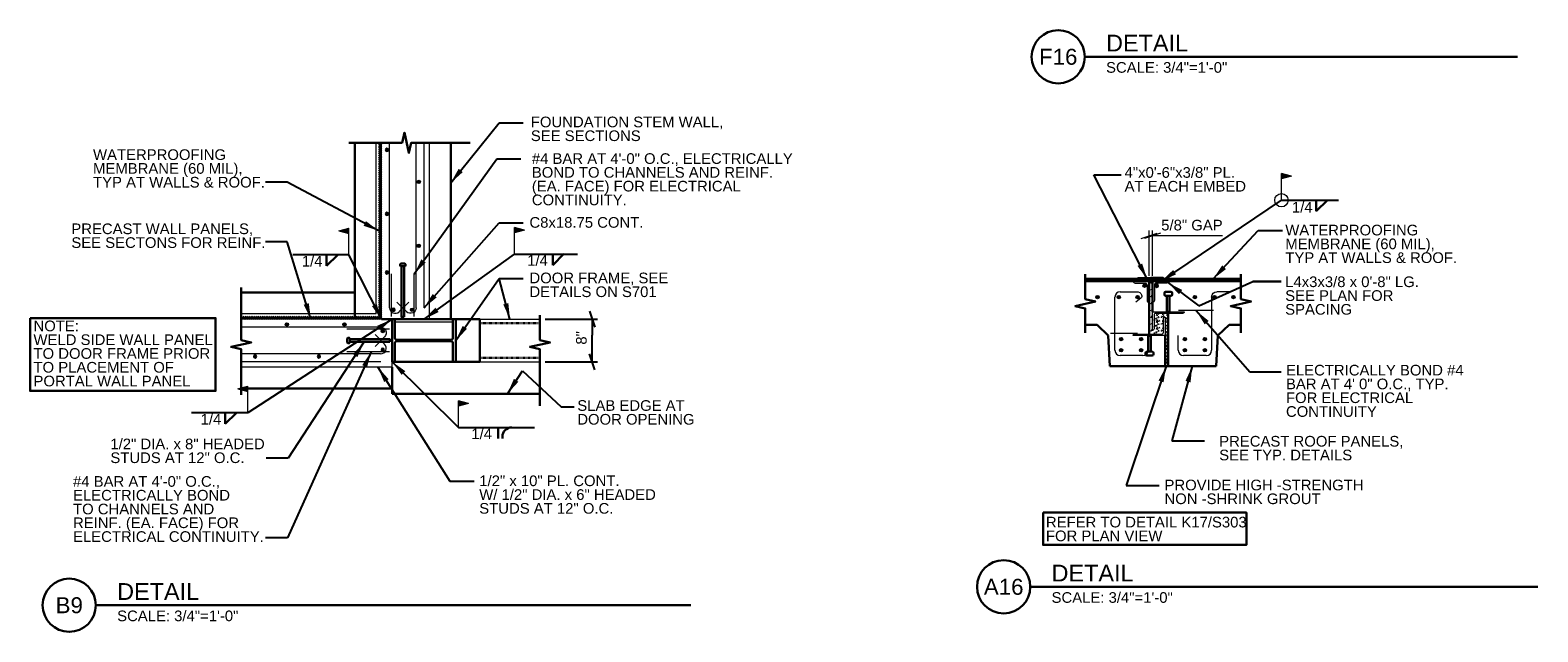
# Model space of a CAD drawing. Header units: inches. Extents: x 7236 to 7691, y 15015 to 15317.
# Tile 3 of 5: x 7403 to 7687, y 15024 to 15137. Entities that reach past the tile are written whole.
import ezdxf
from ezdxf.enums import TextEntityAlignment as Align

# ---------------------------------------------------------------- set-up
doc = ezdxf.new("R2010")
doc.units = ezdxf.units.IN
doc.header["$LTSCALE"] = 0.01
doc.header["$MEASUREMENT"] = 0
doc.linetypes.add('DGN Style 3', pattern=[8.473577, 6.052555, -2.421022])
for name, color, linetype, lineweight in [('G-ANNO-DIM', 1, 'Continuous', 0), ('G-ANNO-TEXT', 7, 'Continuous', 30), ('Level 1', 7, 'Continuous', 0), ('S-BEAM-PRIM', 7, 'Continuous', 13), ('S-COLS-PRIM', 7, 'Continuous', 30), ('S-FNDN-PEDS', 7, 'Continuous', 30), ('S-FSTN-MISC', 7, 'Continuous', 13), ('S-REIN-RBAR', 7, 'Continuous', 13), ('S-SLAB-EDGE', 7, 'Continuous', 30), ('S-WALL-LOAD', 7, 'Continuous', 13), ('WC-REINF', 7, 'Continuous', 0)]:
    doc.layers.add(name, color=color, linetype=linetype, lineweight=lineweight)
doc.styles.add("3 4 1'-0", font='arial.ttf', dxfattribs={"height": 2})
doc.styles.add('Style-Arial', font='arial.ttf')
doc.dimstyles.new("3 4 1'-0", dxfattribs={"dimtxt": 2, "dimasz": 3, "dimexe": 1, "dimexo": 1, "dimgap": 1, "dimtad": 1, "dimdec": 0, "dimzin": 11, "dimdsep": 46, "dimlunit": 3, "dimtxsty": "3 4 1'-0", "dimsah": 1, "dimcen": 0, "dimadec": 4, "dimazin": 3, "dimtfac": 1, "dimtdec": 0, "dimtofl": 0, "dimtmove": 0, "dimatfit": 3, "dimfxl": 1, "dimtolj": 1, "dimtzin": 0, "dimarcsym": 0})

# ---------------------------------------------------------------- blocks, each defined once
blk = doc.blocks.new('REINFDOT')
at = {"layer": 'WC-REINF'}
for radius in [0.00313, 0.00187, 0.000625]:
    blk.add_circle((0, 0), radius, dxfattribs=at)
blk = doc.blocks.new('REINF. DOT_1')
at = {"layer": 'S-REIN-RBAR', "extrusion": (0, 0, -1), "xscale": 100, "yscale": -100, "zscale": 100, "rotation": 90}
blk.add_blockref('REINFDOT', (-36.533405, 24.589429), dxfattribs=at)
blk = doc.blocks.new('REINFDOT1')
for radius in [0.00313, 0.00187, 0.000625]:
    blk.add_circle((0, 0), radius)
blk = doc.blocks.new('REINF. DOT')
at = {"layer": 'S-REIN-RBAR', "xscale": 100, "yscale": 100, "zscale": 100, "rotation": 90.00000000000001}
blk.add_blockref('REINFDOT1', (36.53, 24.59), dxfattribs=at)
blk = doc.blocks.new('w12x40-e')
at = {"layer": 'S-COLS-PRIM', "extrusion": (0, 0, -1), "flags": 128}
blk.add_lwpolyline([(-5.16, -0.15), (5.15, -0.15), (5.15, -0.15, -0.414214), (5.45, -0.45), (5.45, -0.45), (5.45, -4), (5.97, -4), (5.97, 4), (5.45, 4), (5.45, 0.45), (5.45, 0.45, -0.414214), (5.15, 0.15), (5.15, 0.15), (-5.16, 0.15), (-5.16, 0.15, -0.414214), (-5.46, 0.45), (-5.46, 0.45), (-5.46, 4), (-5.97, 4), (-5.97, -4), (-5.46, -4), (-5.46, -0.45), (-5.46, -0.45, -0.414214), (-5.16, -0.15)], format="xyb", dxfattribs=at)
blk = doc.blocks.new('_Oblique_0.3')
at = {"color": 0, "linetype": 'ByBlock', "lineweight": -2}
for p, q in [((0, 0), (-1, 0)), ((0.5, 0.166667), (-0.5, -0.166667))]:
    blk.add_line(p, q, dxfattribs=at)
blk = doc.blocks.new('*D360')
at = {"layer": 'G-ANNO-DIM', "color": 0, "lineweight": -2, "transparency": 16777216}
for p, q in [((7500.06, 15082.74), (7509.87, 15082.74)), ((7508.87, 15077.74), (7508.87, 15079.74)), ((7500.06, 15074.74), (7509.87, 15074.74))]:
    blk.add_line(p, q, dxfattribs=at)
at = {"layer": 'G-ANNO-DIM', "color": 0, "lineweight": -2, "transparency": 16777216, "xscale": 3, "yscale": 3, "zscale": 3}
for p, rotation in [((7508.87, 15082.74), 90), ((7508.87, 15074.74), 270)]:
    blk.add_blockref('_Oblique_0.3', p, dxfattribs=dict(at, rotation=rotation))
at = {"layer": 'G-ANNO-DIM', "color": 7, "transparency": 16777216, "insert": (7506.85, 15079.23), "char_height": 2, "attachment_point": 5, "rotation": 90, "style": "3 4 1'-0"}
blk.add_mtext('\\A1;8"', dxfattribs=at)
blk = doc.blocks.new('l6x312x516-e')
at = {"layer": 'Level 1', "extrusion": (-1.32025e-26, 0, -1), "flags": 128}
blk.add_lwpolyline([(0, -3.5), (0, 0), (-6, 0), (-6, -0.01), (-6, -0.01, 0.414214), (-5.7, -0.31), (-5.7, -0.31), (-0.61, -0.31), (-0.61, -0.31, -0.414214), (-0.31, -0.61), (-0.31, -0.61), (-0.31, -3.2), (-0.31, -3.2, 0.414214), (-0.01, -3.5), (-0.01, -3.5), (0, -3.5)], format="xyb", dxfattribs=at)
blk = doc.blocks.new('*U337')
at = {"layer": 'S-REIN-RBAR'}
for p, q in [((4.941508, 6.00001), (2.316508, 6.00001)), ((1.316508, 5.00001), (1.316508, -4.99999)), ((-4.941492, -4.99999), (-4.941492, -2.24999)), ((0.316508, -5.99999), (-3.941492, -5.99999))]:
    blk.add_line(p, q, dxfattribs=at)
at = {"layer": 'S-REIN-RBAR', "extrusion": (0, 0, -1)}
blk.add_arc((-2.316508, 5.00001), 1, 0, 90, dxfattribs=at)
at = {"layer": 'S-REIN-RBAR'}
for centre, start, end in [((-3.941492, -4.99999), 180, 270), ((0.316508, -4.99999), 270, 0)]:
    blk.add_arc(centre, 1, start, end, dxfattribs=at)
blk = doc.blocks.new('*U338')
at = {"layer": 'G-ANNO-TEXT'}
for p, q in [((-0.249993, 1.874993), (-0.249993, -1.125007)), ((-0.749993, -1.375007), (-0.749993, -1.625007)), ((-0.499993, -1.125007), (0.500007, -1.125007)), ((-0.499993, -1.875007), (0.500007, -1.875007)), ((0.750007, -1.375007), (0.750007, -1.625007))]:
    blk.add_line(p, q, dxfattribs=at)
at = {"layer": 'G-ANNO-TEXT', "flags": 128}
blk.add_lwpolyline([(-0.249993, 1.874993), (0.250007, 1.874993), (0.250007, -1.125007)], dxfattribs=at)
at = {"layer": 'G-ANNO-TEXT', "extrusion": (0, 0, -1)}
for centre, start, end in [((0.499993, -1.375007), 0, 90), ((0.499993, -1.625007), 270, 0), ((-0.500007, -1.375007), 90, 180), ((-0.500007, -1.625007), 180, 270)]:
    blk.add_arc(centre, 0.25, start, end, dxfattribs=at)
blk = doc.blocks.new('*U339')
at = {"layer": 'S-REIN-RBAR'}
for p, q in [((-2.125019, 5.999995), (0.968731, 5.999995)), ((-3.125019, -5.000005), (-3.125019, 4.999995)), ((1.742651, 4.815062), (0.763129, 4.013816)), ((3.124981, -2.250005), (3.124981, -5.000005)), ((2.124981, -6.000005), (-2.125019, -6.000005))]:
    blk.add_line(p, q, dxfattribs=at)
for centre, start, end in [((-2.125019, 4.999995), 90, 180), ((-2.125019, -5.000005), 180, 270), ((2.124981, -5.000005), 270, 0)]:
    blk.add_arc(centre, 1, start, end, dxfattribs=at)
at = {"layer": 'S-REIN-RBAR', "extrusion": (0, 0, -1)}
for centre, radius, start, end in [((-0.968731, 4.999995), 1, 90, 156.16139), ((-1.426075, 5.202076), 0.5, 156.16139, 230.716952)]:
    blk.add_arc(centre, radius, start, end, dxfattribs=at)
blk = doc.blocks.new('l4x3x38-e')
at = {"layer": 'Level 1', "extrusion": (1.58266e-15, 0, -1), "flags": 128}
blk.add_lwpolyline([(-0.38, -3.63, 0.414214), (-0.01, -4), (-0.01, -4), (0, -4), (0, 0), (-3, 0), (-3, -0.01), (-3, -0.01, 0.414214), (-2.63, -0.38), (-2.63, -0.38), (-0.75, -0.38), (-0.75, -0.38, -0.414214), (-0.38, -0.75), (-0.38, -0.75), (-0.38, -3.63)], format="xyb", dxfattribs=at)
blk = doc.blocks.new('all_around1')
at = {"layer": 'Level 1'}
blk.add_circle((0, 0), 1.25, dxfattribs=at)
blk = doc.blocks.new('field7')
at = {"layer": 'Level 1'}
for p, q in [((0, 0), (0, 5)), ((1.87, 4.5), (0, 5)), ((1.87, 4.5), (0, 4))]:
    blk.add_line(p, q, dxfattribs=at)
at = {"layer": 'Level 1', "extrusion": (0, 0, -1), "flags": 128}
for points in [[(-0.04, 4.95), (-1.72, 4.5), (-0.04, 4.05), (-0.04, 4.95)], [(-0.08, 4.9), (-1.56, 4.5), (-0.08, 4.1), (-0.08, 4.9)], [(-0.16, 4.79), (-1.25, 4.5), (-0.16, 4.21), (-0.16, 4.79)], [(-0.2, 4.74), (-1.1, 4.5), (-0.2, 4.26), (-0.2, 4.74)], [(-0.24, 4.69), (-0.95, 4.5), (-0.24, 4.31), (-0.24, 4.69)], [(-0.28, 4.36), (-0.28, 4.64), (-0.79, 4.5), (-0.28, 4.36)], [(-0.32, 4.41), (-0.32, 4.58), (-0.64, 4.5), (-0.32, 4.41)], [(-0.36, 4.47), (-0.36, 4.53), (-0.48, 4.5), (-0.36, 4.47)]]:
    blk.add_lwpolyline(points, dxfattribs=at)
at = {"layer": 'Level 1', "extrusion": (1.9959e-15, 0, -1), "flags": 128}
blk.add_lwpolyline([(-0.12, 4.84), (-1.41, 4.5), (-0.12, 4.15), (-0.12, 4.84)], dxfattribs=at)

msp = doc.modelspace()

# ---------------------------------------------------------------- hatches: boundary and pattern name
at = {"layer": 'G-ANNO-DIM'}
h = msp.add_hatch(dxfattribs=at)
h.set_pattern_fill('USER', color=256, scale=0.25, angle=45, style=0, pattern_type=0)
h.set_pattern_definition([(45, (7613.70204, 15090.43245), (-0.176777, 0.176777), [])])
h.paths.add_polyline_path([(7616.18, 15090.59), (7613.83, 15090.59), (7611.48, 15090.59), (7611.18, 15090.3), (7616.49, 15090.3)])
at = {"layer": 'G-ANNO-TEXT'}
h = msp.add_hatch(dxfattribs=at)
h.set_pattern_fill('USER', color=256, scale=0.25, angle=45, style=0, pattern_type=0)
h.set_pattern_definition([(45, (7468.43032, 15088.62203), (-0.1767767, 0.1767767), [])])
h.paths.add_polyline_path([(7469.28, 15084.9), (7469.28, 15115.88), (7468.78, 15115.88), (7468.78, 15083.24), (7469.29, 15083.24), (7469.28, 15083.24)])
h = msp.add_hatch(dxfattribs=at)
h.set_pattern_fill('USER', color=256, scale=0.25, angle=45, style=0, pattern_type=0)
h.set_pattern_definition([(45, (7609.82083, 15091.1401), (-0.1767767, 0.1767767), [])])
h.paths.add_polyline_path([(7617.14, 15089.9), (7630.78, 15089.9), (7630.78, 15090.3), (7601.54, 15090.3), (7601.54, 15089.9), (7610.52, 15089.9), (7611.83, 15089.9), (7611.83, 15090.27), (7615.83, 15090.27), (7615.83, 15089.9)])
h = msp.add_hatch(dxfattribs=at)
h.set_pattern_fill('DGN_CONCRETE2', color=256, scale=0.25, style=0, pattern_type=2)
h.set_pattern_definition([(136.60335, (7612.3501, 15071.6317), (-3.8914764, 3.8635335), [0.093723, -18.650964]), (139.6026, (7612.27226, 15070.73665), (-7.7829527, 6.4392225), [0.08942, -17.794956]), (140.3974, (7611.41614, 15071.45785), (-1.945738, 1.2878445), [0.10101, -10.00037]), (82.824, (7612.27226, 15070.73665), (1.9457383, 14.1662894), [0.07788, -15.49826]), (82.824, (7612.3501, 15071.6317), (1.9457383, 14.1662894), [0.07788, -15.49826]), (90, (7611.4161, 15071.4578), (-1.94574, 1e-16), [0.07727, -1.21057]), (193.9394, (7612.282, 15070.81393), (-5.8372146, -1.2878446), [0.08019, -15.95802]), (189.3956, (7612.35982, 15071.70898), (-5.8372146, -1.2878445), [0.07889, -7.809895]), (189.3956, (7611.41614, 15071.53512), (-5.8372146, -1.2878445), [0.07889, -7.809895]), (137.93175, (7612.60304, 15070.96847), (-5.8372145, 5.1513781), [0.14416, -28.68752]), (135.2064, (7611.1729, 15070.80105), (-1.945738, 1.287844), [0.13709, -5.34656]), (185.81425, (7612.6225, 15071.07793), (-11.67442914, -1.28784434), [0.127127, -25.29827]), (186.295, (7611.19238, 15070.91051), (-9.728691, -1.2878445), [0.11745, -11.627795]), (79.9211, (7612.60304, 15070.96847), (1.9457382, 10.3027558), [0.11118, -22.125333]), (79.9211, (7611.17292, 15070.80105), (1.9457382, 10.3027558), [0.11118, -22.125333]), (113.3485, (7612.91436, 15071.21316), (-1.9457383, 3.8635335), [0.09819, -9.72078]), (114.9326, (7612.00959, 15071.52224), (-1.9457381, 3.8635334), [0.09231, -18.3703]), (114.9326, (7611.5037, 15070.77529), (-1.9457381, 3.8635334), [0.09231, -18.3703]), (107.9395, (7611.09509, 15071.82488), (-3.8914763, 11.5906005), [0.094756, -18.856433]), (58.8538, (7612.91436, 15071.21316), (1.945738, 2.575689), [0.07524, -7.44854]), (56.1191, (7611.5037, 15070.77529), (5.8372144, 9.0149115), [0.069806, -13.89144]), (56.1191, (7612.00959, 15071.52224), (5.8372144, 9.0149115), [0.06981, -13.89144]), (52.9317, (7611.0951, 15071.8249), (1.945738, 1.287844), [0.0807, -3.14731]), (161.6886, (7611.5426, 15070.83324), (-1.945738, 1.287844), [0.08198, -4.01706]), (161.6886, (7612.9533, 15071.27755), (-1.945738, 9e-08), [0.08198, -4.01706]), (161.6886, (7612.0485, 15071.5802), (-1.945738, 1.287844), [0.08198, -4.01706]), (161.6886, (7611.14374, 15071.8893), (-1.945738, 9e-08), [0.08198, -4.01706])])
edge = h.paths.add_edge_path()
edge.add_arc((7614.76, 15083.54), 0.3, 90, 180)
edge.add_line((7614.46, 15083.54), (7614.46, 15080.95))
edge.add_arc((7614.16, 15080.95), 0.3, -90, 0, ccw=False)
edge.add_line((7614.16, 15080.65), (7614.14, 15080.65))
edge.add_line((7614.14, 15080.65), (7614.14, 15084.15))
edge.add_line((7614.14, 15084.15), (7614.14, 15089.9))
edge.add_line((7614.14, 15089.9), (7613.52, 15089.9))
edge.add_line((7613.52, 15089.9), (7613.52, 15079.96))
edge.add_line((7613.52, 15079.96), (7615.91, 15079.96))
edge.add_arc((7615.91, 15080.26), 0.3, 270, 360)
edge.add_line((7616.21, 15080.26), (7616.21, 15082.85))
edge.add_arc((7616.51, 15082.85), 0.3, 90, 180, ccw=False)
edge.add_line((7616.51, 15083.15), (7616.52, 15083.15))
edge.add_line((7616.52, 15083.15), (7616.52, 15079.65))
edge.add_line((7616.52, 15079.65), (7616.52, 15073.9))
edge.add_line((7616.52, 15073.9), (7617.14, 15073.9))
edge.add_line((7617.14, 15073.9), (7617.14, 15083.84))
edge.add_line((7617.14, 15083.84), (7614.76, 15083.84))
h = msp.add_hatch(dxfattribs=at)
h.set_pattern_fill('USER', color=256, scale=0.25, angle=45, style=0, pattern_type=0)
h.set_pattern_definition([(45, (7460.50455, 15083.65313), (-0.1767767, 0.1767767), [])])
h.paths.add_polyline_path([(7469.28, 15082.74), (7469.29, 15083.24), (7442.91, 15083.24), (7442.91, 15082.74), (7469.13, 15082.74)])

# ---------------------------------------------------------------- linework, layer by layer
at = {"layer": 'G-ANNO-DIM'}
for p, q in [((7612.02, 15097.91, -7.04), (7615.02, 15098.91, -7.04)), ((7615.64, 15098.91, -7.04), (7612.64, 15097.91, -7.04)), ((7613.52, 15090.9, -7.04), (7613.52, 15099.41, -7.04)), ((7614.14, 15090.9, -7.04), (7614.14, 15099.41, -7.04)), ((7614.14, 15098.41, -7.04), (7613.52, 15098.41, -7.04)), ((7627.29, 15098.41, -7.04), (7614.14, 15098.41, -7.04))]:
    msp.add_line(p, q, dxfattribs=at)
at = {"layer": 'G-ANNO-DIM', "elevation": 0, "flags": 128}
for points in [[(7611.17, 15090.29), (7611.48, 15090.59), (7613.83, 15090.59)], [(7616.5, 15090.29), (7616.18, 15090.59), (7613.83, 15090.59)]]:
    msp.add_lwpolyline(points, dxfattribs=at)
at = {"layer": 'G-ANNO-TEXT'}
for p, q in [((7682.74, 15132.03), (7601.44, 15132.03)), ((7644.95, 15103.03, -5.28), (7647.05, 15105.1, -5.28)), ((7644.95, 15105.09, -5.28), (7644.95, 15103.03, -5.28)), ((7458.95, 15092.76, 0), (7461.06, 15094.83, 0)), ((7458.95, 15094.83, 0), (7458.95, 15092.76, 0)), ((7472.78, 15092.8, 3.52), (7472.78, 15093.05, 3.52)), ((7473.66, 15093.18, 3.52), (7472.91, 15093.18, 3.52)), ((7473.78, 15092.8, 3.52), (7473.78, 15093.05, 3.52)), ((7501.46, 15092.92, 0), (7503.57, 15094.99, 0)), ((7501.46, 15094.98, 0), (7501.46, 15092.92, 0)), ((7473.66, 15092.68, 3.52), (7472.91, 15092.68, 3.52)), ((7473.53, 15083.18, 3.52), (7473.53, 15092.68, 3.52)), ((7601.54, 15089.9, -7.04), (7613.52, 15089.9, -7.04)), ((7613.52, 15089.9, -7.04), (7613.52, 15079.96, -7.04)), ((7614.14, 15089.9, -7.04), (7614.14, 15084.15, -7.04)), ((7614.14, 15089.9, -7.04), (7630.78, 15089.9, -7.04)), ((7632.99, 15089.8, 0), (7638.33, 15089.8, 0)), ((7601.54, 15081.69, -7.04), (7603.74, 15081.69, -7.04)), ((7605.84, 15079.69, -7.04), (7603.74, 15081.69, -7.04)), ((7617.14, 15073.9, -7.04), (7617.14, 15083.84, -7.04)), ((7626.45, 15079.69, -7.04), (7628.55, 15081.69, -7.04)), ((7628.55, 15081.69, -7.04), (7630.78, 15081.69, -7.04)), ((7462.85, 15078.37, 3.52), (7462.85, 15079.12, 3.52)), ((7463.22, 15079.24, 3.52), (7462.97, 15079.24, 3.52)), ((7463.35, 15078.37, 3.52), (7463.35, 15079.12, 3.52)), ((7606.14, 15073.9, -7.04), (7605.84, 15079.69, -7.04)), ((7616.52, 15079.65, -7.04), (7616.52, 15073.9, -7.04)), ((7626.14, 15073.9, -7.04), (7626.45, 15079.69, -7.04)), ((7463.22, 15078.24, 3.52), (7462.97, 15078.24, 3.52)), ((7470.85, 15078.49, 3.52), (7463.35, 15078.49, 3.52)), ((7606.14, 15073.9, -7.04), (7616.52, 15073.9, -7.04)), ((7616.52, 15073.9, -5.28), (7617.14, 15073.9, -5.28)), ((7617.14, 15073.9, -7.04), (7626.14, 15073.9, -7.04)), ((7439.93, 15065.15, 0), (7439.93, 15063.09, 0)), ((7439.93, 15063.09, 0), (7442.04, 15065.15, 0)), ((7491.23, 15062.41, 0), (7491.23, 15060.34, 0)), ((7491.99, 15060.34, 0), (7491.99, 15060.66, 0)), ((7686.58, 15032.48), (7591.2, 15032.48)), ((7527.42, 15029.02), (7415.6, 15029.02))]:
    msp.add_line(p, q, dxfattribs=at)
at = {"layer": 'G-ANNO-TEXT', "linetype": 'DGN Style 3'}
for p, q in [((7487.78, 15081.99, 0), (7499.06, 15081.99, 0)), ((7487.78, 15075.49, 0), (7499.06, 15075.49, 0))]:
    msp.add_line(p, q, dxfattribs=at)
at = {"layer": 'G-ANNO-TEXT', "flags": 128}
for points, elevation in [([(7485.97, 15115.88), (7477.3, 15115.88), (7474.87, 15115.88), (7474.44, 15113.98), (7473.57, 15117.78), (7473.14, 15115.88), (7463.14, 15115.88)], 0), ([(7473.53, 15083.18), (7473.03, 15083.18), (7473.03, 15092.68)], 3.52), ([(7601.54, 15091.2), (7601.54, 15088.94), (7601.54, 15086.51), (7603.44, 15086.08), (7599.65, 15085.22), (7601.54, 15084.78), (7601.54, 15080.17)], -5.28), ([(7630.78, 15091.2), (7630.78, 15088.94), (7630.78, 15086.51), (7632.68, 15086.08), (7628.88, 15085.22), (7630.78, 15084.78), (7630.78, 15080.17)], -5.28), ([(7442.91, 15088.7), (7442.91, 15083.25), (7442.91, 15078.82), (7444.81, 15078.39), (7441.01, 15077.53), (7442.91, 15077.09), (7442.91, 15068.53)], 0), ([(7469.28, 15082.74), (7487.78, 15082.74), (7487.78, 15074.74), (7471.28, 15074.74)], 0), ([(7499.06, 15083.51), (7499.06, 15081.25), (7499.06, 15078.82), (7500.96, 15078.39), (7497.16, 15077.53), (7499.06, 15077.09), (7499.06, 15066.48)], 0), ([(7470.85, 15078.49), (7470.85, 15078.99), (7463.35, 15078.99)], 3.52)]:
    msp.add_lwpolyline(points, dxfattribs=dict(at, elevation=elevation))
at = {"layer": 'G-ANNO-TEXT'}
for centre in [(7596.45, 15132.03), (7586.2, 15032.48), (7410.6, 15029.02)]:
    msp.add_circle(centre, 5, dxfattribs=at)
at = {"layer": 'G-ANNO-TEXT', "extrusion": (0, 0, -1)}
for centre, start, end in [((-7472.91, 15093.05, -3.52), 0, 90), ((-7473.66, 15093.05, -3.52), 90, 180), ((-7472.91, 15092.8, -3.52), 270, 0), ((-7473.66, 15092.8, -3.52), 180, 270)]:
    msp.add_arc(centre, 0.125, start, end, dxfattribs=at)
at = {"layer": 'G-ANNO-TEXT'}
for centre, radius, start, end in [((7462.97, 15079.12, 3.52), 0.125, 90, 180), ((7463.22, 15079.12, 3.52), 0.125, 0, 90), ((7462.97, 15078.37, 3.52), 0.125, 180, 270), ((7463.22, 15078.37, 3.52), 0.125, 270, 0), ((7493.74, 15060.66, 0), 1.75, 90, 180)]:
    msp.add_arc(centre, radius, start, end, dxfattribs=at)
msp.add_solid([(7492.94, 15068.74, 0), (7495, 15070.98, 0), (7494.16, 15071.53, 0)], dxfattribs=at)
for points in [[(7601.54, 15089.9, -5.28), (7630.78, 15089.9, -5.28), (7630.78, 15090.3, -5.28), (7601.54, 15090.3, -5.28)], [(7611.83, 15090.27, -5.28), (7615.83, 15090.27, -5.28), (7615.83, 15089.9, -5.28), (7611.83, 15089.9, -5.28)], [(7403.25, 15082.94, 0), (7438.09, 15082.94, 0), (7438.09, 15069.26, 0), (7403.25, 15069.26, 0)], [(7593.59, 15046.42, 0), (7631.81, 15046.42, 0), (7631.81, 15040.34, 0), (7593.59, 15040.34, 0)]]:
    msp.add_3dface(points, dxfattribs=at)
at = {"layer": 'S-BEAM-PRIM'}
for p, q in [((7487.78, 15082.74, 0), (7499.06, 15082.74, 0)), ((7487.78, 15074.74, 0), (7499.06, 15074.74, 0))]:
    msp.add_line(p, q, dxfattribs=at)
at = {"layer": 'S-FNDN-PEDS'}
for p, q in [((7464.28, 15115.88, 3.52), (7464.28, 15082.74, 3.52)), ((7482.28, 15115.88, 2.18), (7482.28, 15082.74, 0)), ((7464.28, 15087.74, 3.52), (7442.91, 15087.74, 3.52)), ((7471.28, 15073.74, 0), (7471.28, 15068.74, 4.4)), ((7471.28, 15069.74, 3.52), (7442.91, 15069.74, 3.52))]:
    msp.add_line(p, q, dxfattribs=at)
at = {"layer": 'S-FSTN-MISC'}
for p, q in [((7468.28, 15083.74, 3.52), (7468.28, 15115.88, 3.52)), ((7478.28, 15082.74, 0), (7478.28, 15115.88, 5.33)), ((7468.28, 15083.74, 3.52), (7442.91, 15083.74, 3.52)), ((7471.28, 15073.74, 3.52), (7471.28, 15082.74, 3.52)), ((7471.8, 15082.24, 0), (7482.71, 15082.24, 0)), ((7471.28, 15073.74, 3.52), (7442.91, 15073.74, 3.52))]:
    msp.add_line(p, q, dxfattribs=at)
at = {"layer": 'S-REIN-RBAR'}
for p, q in [((7470.78, 15084.9, 3.52), (7470.78, 15115.88, 3.52)), ((7475.78, 15084.9, 3.52), (7475.78, 15115.88, 3.52)), ((7471.15, 15083.25, 3.52), (7471.15, 15091.25, 3.52)), ((7475.42, 15083.25, 3.52), (7475.42, 15091.25, 3.52)), ((7473.98, 15084.16, 0), (7472.18, 15085.96, 0)), ((7472.59, 15084.16, 0), (7474.39, 15085.96, 0)), ((7625.64, 15084.35, 0), (7619.07, 15084.35, 0)), ((7469.12, 15081.24, 3.52), (7442.91, 15081.24, 3.52)), ((7470.78, 15080.87, 3.52), (7462.78, 15080.87, 3.52)), ((7469.87, 15078.05, 0), (7468.07, 15079.85, 0)), ((7469.87, 15079.44, 0), (7468.07, 15077.64, 0)), ((7611.35, 15080.08, 0), (7606.3, 15080.08, 0)), ((7469.12, 15076.24, 3.52), (7442.91, 15076.24, 3.52)), ((7470.78, 15076.61, 3.52), (7462.78, 15076.61, 3.52))]:
    msp.add_line(p, q, dxfattribs=at)
for centre, start, end in [((7471.84, 15084.9, 0), 180, 315), ((7469.12, 15077.3, 0), 270, 45)]:
    msp.add_arc(centre, 1.06, start, end, dxfattribs=at)
at = {"layer": 'S-REIN-RBAR', "extrusion": (0, 0, -1)}
for centre, start, end in [((-7474.73, 15084.9, 0), 180, 315), ((-7469.12, 15080.19, 0), 90, 225)]:
    msp.add_arc(centre, 1.06, start, end, dxfattribs=at)
at = {"layer": 'S-SLAB-EDGE'}
msp.add_line((7471.28, 15068.74, 0), (7499.06, 15068.74, 0), dxfattribs=at)
at = {"layer": 'S-WALL-LOAD'}
for p, q in [((7469.28, 15082.74, 3.52), (7469.28, 15115.88, 3.52)), ((7477.28, 15084.9, 3.52), (7477.28, 15115.88, 3.52)), ((7469.28, 15082.74, 3.52), (7442.91, 15082.74, 3.52)), ((7469.13, 15074.74, 3.52), (7442.91, 15074.74, 3.52))]:
    msp.add_line(p, q, dxfattribs=at)

# ---------------------------------------------------------------- block references
at = {"color": 7, "linetype": 'Continuous', "lineweight": 0}
for name, p in [('field7', (7638.4, 15105.09, -5.28)), ('all_around1', (7638.4, 15105.09, -5.28)), ('field7', (7494.26, 15094.98, 0)), ('field7', (7483.75, 15062.41, 0))]:
    msp.add_blockref(name, p, dxfattribs=at)
at = {"color": 7, "linetype": 'Continuous', "lineweight": 0, "xscale": -1}
for p in [(7463.15, 15094.83, 0), (7444.13, 15065.15, 0)]:
    msp.add_blockref('field7', p, dxfattribs=at)
at = {"layer": 'G-ANNO-TEXT', "rotation": 180}
msp.add_blockref('*U338', (7617.14, 15086.02, -3.52), dxfattribs=at)
at = {"layer": 'G-ANNO-TEXT'}
msp.add_blockref('*U338', (7613.61, 15077.77, -3.52), dxfattribs=at)
at = {"layer": 'Level 1', "xscale": -1}
msp.add_blockref('l4x3x38-e', (7613.52, 15089.9, -8.8), dxfattribs=at)
at = {"layer": 'Level 1', "extrusion": (0, 0, -1), "xscale": -1}
msp.add_blockref('l4x3x38-e', (-7614.14, 15089.9, 8.8), dxfattribs=at)
at = {"layer": 'Level 1', "rotation": 180}
msp.add_blockref('l6x312x516-e', (7616.52, 15079.65, -7.04), dxfattribs=at)
at = {"layer": 'Level 1'}
msp.add_blockref('l6x312x516-e', (7614.14, 15084.15, -7.04), dxfattribs=at)
at = {"layer": 'S-COLS-PRIM'}
msp.add_blockref('w12x40-e', (7477.25, 15078.74, 3.52), dxfattribs=at)
at = {"layer": 'S-REIN-RBAR', "extrusion": (0, 0, -1)}
for p, rotation in [((-7433.75, 15139.11, -3.52), 180), ((-7433.75, 15127.11, -3.52), 180), ((-7433.75, 15116.11, -3.52), 180), ((-7578.45, 15113.62, 3.52), 180), ((-7435, 15109.11, -3.52), 180), ((-7420.92, 15039.21, -3.52), 90), ((-7432.92, 15039.21, -3.52), 90), ((-7444.92, 15040.46, -3.52), 90)]:
    msp.add_blockref('REINF. DOT_1', p, dxfattribs=dict(at, rotation=rotation))
at = {"layer": 'S-REIN-RBAR'}
for p, rotation in [((7512.82, 15133.11, 3.52), 180), ((7512.82, 15121.11, 3.52), 180), ((7649.21, 15113.62, -3.52), 180), ((7511.57, 15109.11, 3.52), 180), ((7640.36, 15111.49, -3.52), 180), ((7644.36, 15111.49, -3.52), 180), ((7647.89, 15111.49, -3.52), 180), ((7658.68, 15111.49, -3.52), 180), ((7662.36, 15111.49, -3.52), 180), ((7665.91, 15111.49, -3.52), 180), ((7426.92, 15118.28, 3.52), 270), ((7437.72, 15118.28, 3.52), 270), ((7444.92, 15117.03, 3.52), 270), ((7644.8, 15103.61, -3.52), 180), ((7648.55, 15103.61, -3.52), 180), ((7656.79, 15103.61, -3.52), 180), ((7660.54, 15103.61, -3.52), 180), ((7644.8, 15101.49, -3.52), 180), ((7648.55, 15101.49, -3.52), 180), ((7656.79, 15101.49, -3.52), 180), ((7660.54, 15101.49, -3.52), 180)]:
    msp.add_blockref('REINF. DOT', p, dxfattribs=dict(at, rotation=rotation))
for name, p in [('*U339', (7610.24, 15081.9, -7.04)), ('*U337', (7623.96, 15081.9, -7.04))]:
    msp.add_blockref(name, p, dxfattribs=at)

# ---------------------------------------------------------------- texts
at = {"layer": 'G-ANNO-DIM', "color": 7, "linetype": 'Continuous', "style": "3 4 1'-0"}
msp.add_text('5/8" GAP', height=2, dxfattribs=at).set_placement((7621.58, 15100.41, -7.04), align=Align.MIDDLE_CENTER)
at = {"layer": 'G-ANNO-TEXT', "color": 7, "linetype": 'Continuous', "lineweight": 25, "style": 'Style-Arial'}
for p in [(7605.44, 15133.03), (7595.2, 15033.48), (7419.6, 15030.02)]:
    msp.add_text('DETAIL', height=3.15, dxfattribs=at).set_placement(p)
at = {"layer": 'G-ANNO-TEXT', "color": 7, "linetype": 'Continuous', "lineweight": 18, "style": 'Style-Arial'}
for s, p in [('F16', (7596.45, 15132.03)), ('A16', (7586.2, 15032.48)), ('B9', (7410.6, 15029.02))]:
    msp.add_text(s, height=3, dxfattribs=at).set_placement(p, align=Align.MIDDLE_CENTER)
at = {"layer": 'G-ANNO-TEXT', "color": 7, "linetype": 'Continuous', "lineweight": 18, "char_height": 2, "attachment_point": 1, "line_spacing_factor": 0.72}
for insert in [(7605.44, 15131.03), (7595.2, 15031.47), (7419.6, 15028.02)]:
    msp.add_mtext('\\fArial|b0|i0|c00|p39;SCALE: 3/4"=1\'-0"', dxfattribs=dict(at, insert=insert))
at = {"layer": 'G-ANNO-TEXT', "color": 7, "char_height": 2, "attachment_point": 1, "style": "3 4 1'-0"}
for s, insert, line_spacing_factor in [('FOUNDATION STEM WALL,\\PSEE SECTIONS', (7497.34, 15120.79, 0), 0.776524), ('WATERPROOFING \\PMEMBRANE (60 MIL),\\PTYP AT WALLS & ROOF.', (7415.07, 15114.65, 0), 0.776524), ('4"x0\'-6"x3/8" PL.\\PAT EACH EMBED', (7608.92, 15111.3, -5.28), 0.776524), ('1/4', (7640.37, 15104.77, -5.28), 0.6), ('C8x18.75 CONT.', (7497.08, 15101.92, 0), 0.6), ('PRECAST WALL PANELS,\\PSEE SECTONS FOR REINF.', (7410.99, 15100.72, 0), 0.776524), ('WATERPROOFING \\PMEMBRANE (60 MIL), \\PTYP AT WALLS & ROOF.', (7639.12, 15100.48, -5.28), 0.776524), ('1/4', (7454.3, 15094.63, 1.76), 0.6), ('1/4', (7496.66, 15094.79, 1.76), 0.6), ('DOOR FRAME, SEE\\PDETAILS ON S701', (7497.08, 15091.49, 0), 0.776524), ('L4x3x3/8 x 0\'-8" LG.\\PSEE PLAN FOR \\PSPACING', (7639.1, 15090.77, -7.04), 0.776524), ('NOTE:\\PWELD SIDE WALL PANEL\\PTO DOOR FRAME PRIOR \\PTO PLACEMENT OF\\PPORTAL WALL PANEL', (7403.88, 15082.48, 0), 0.776524), ('SLAB EDGE AT \\PDOOR OPENING', (7506.07, 15067.53, 0), 0.776524), ('1/4', (7435.29, 15064.95, 1.76), 0.6), ('1/4', (7486.16, 15062.21, 1.76), 0.6), ('1/2" DIA. x 8" HEADED\\PSTUDS AT 12" O.C.', (7418.33, 15060.31, 0), 0.776524), ('PRECAST ROOF PANELS,\\PSEE TYP. DETAILS', (7626.7, 15060.82, -5.28), 0.776524), ('#4 BAR AT 4\'-0" O.C., \\PELECTRICALLY BOND \\PTO CHANNELS AND \\PREINF. (EA. FACE) FOR \\PELECTRICAL CONTINUITY.', (7411.31, 15053.27, 0), 0.776524), ('1/2" x 10" PL. CONT.\\PW/ 1/2" DIA. x 6" HEADED \\PSTUDS AT 12" O.C.', (7487.65, 15053.39, 0), 0.776524), ('PROVIDE HIGH -STRENGTH\\PNON -SHRINK GROUT', (7616.42, 15052.6, -12.32), 0.776524), ('REFER TO DETAIL K17/S303\\PFOR PLAN VIEW', (7594.14, 15045.63, -5.28), 0.776524)]:
    msp.add_mtext(s, dxfattribs=dict(at, insert=insert, line_spacing_factor=line_spacing_factor))
at = {"layer": 'G-ANNO-TEXT', "color": 7, "char_height": 2, "attachment_point": 1, "line_spacing_factor": 0.776524, "style": "3 4 1'-0"}
for s, insert, width in [('#4 BAR AT 4\'-0" O.C., ELECTRICALLY BOND TO CHANNELS AND REINF. (EA. FACE) FOR ELECTRICAL  CONTINUITY.', (7497.53, 15113.91, 0), 50.1316), ('ELECTRICALLY BOND #4 BAR AT 4\' 0" O.C., TYP. FOR ELECTRICAL\\PCONTINUITY', (7639.25, 15074.17, -5.28), 34.3776)]:
    msp.add_mtext(s, dxfattribs=dict(at, insert=insert, width=width))

# ---------------------------------------------------------------- dimensions: what is measured, and where the dimension line sits
at = {"layer": 'G-ANNO-DIM'}
dim = msp.add_linear_dim(base=(7508.87, 15082.74, 0), p1=(7499.06, 15074.74, 0), p2=(7499.06, 15082.74, 0), angle=90, dimstyle="3 4 1'-0", override={"dimblk": '_Oblique_0.3', "dimclrt": 7, "dimtdec": 4}, dxfattribs=at)
dim.commit()
dim.dimension.update_dxf_attribs({"geometry": '*D360', "text_midpoint": (7508.87, 15079.23, 0), "dimtype": 160})

# ---------------------------------------------------------------- leaders
at = {"layer": 'G-ANNO-TEXT'}
for points in [[(7482.28, 15108.34, 0), (7491.36, 15119.62, 0), (7495.89, 15119.62, 0)], [(7475.42, 15091.25, 0), (7490.94, 15112.85, 0), (7495.48, 15112.85, 0)], [(7468.78, 15099.31, 0), (7451.56, 15108.5, 0), (7447.46, 15108.5, 0)], [(7613.15, 15090.3, -5.28), (7603.16, 15109.88, -5.28), (7608.26, 15109.88, -5.28)], [(7615.83, 15089.9, -5.28), (7638.4, 15105.09, -5.28), (7649.1, 15105.09, -5.28)], [(7477.28, 15084.9, 0), (7491.36, 15100.81, 0), (7495.89, 15100.81, 0)], [(7625.57, 15090.3, -5.28), (7634.05, 15099.38, -5.28), (7638.58, 15099.38, -5.28)], [(7456.02, 15082.74, 0), (7451.54, 15097.3, 0), (7447.46, 15097.3, 0)], [(7469.28, 15082.74, 0), (7463.15, 15094.83, 0), (7452.6, 15094.83, 0)], [(7477.28, 15082.74, 0), (7494.26, 15094.98, 0), (7506.08, 15094.98, 0)], [(7483.22, 15078.74, 0), (7491.36, 15090.38, 0), (7495.89, 15090.38, 0)], [(7493.42, 15082.74, 0), (7491.36, 15090.38, 0), (7495.89, 15090.38, 0)], [(7617.04, 15089.63, -7.04), (7622.9, 15085.25, -7.04), (7632.99, 15089.8, -7.04)], [(7471.28, 15082.74, 0), (7444.13, 15065.15, 0), (7433.58, 15065.15, 0)], [(7622.36, 15084.35, -5.28), (7632.47, 15072.85, -5.28), (7638.36, 15072.85, -5.28)], [(7467.34, 15076.64, 0), (7451.64, 15041.68, 0), (7447.46, 15041.68, 0)], [(7465.98, 15078.4, 0), (7451.71, 15056.65, 0), (7447.6, 15056.65, 0)], [(7468.59, 15073.74, 0), (7482.14, 15052.34, 0), (7486.67, 15052.34, 0)], [(7471.28, 15074.74, 0), (7483.75, 15062.41, 0), (7498.02, 15062.41, 0)], [(7616.73, 15073.9, -5.28), (7609.24, 15051.52, -5.28), (7615.41, 15051.52, -5.28)], [(7621.64, 15073.9, -5.28), (7617.78, 15059.92, -5.28), (7623.95, 15059.92, -5.28)], [(7492.94, 15068.74, 0), (7495.76, 15073.06, 0), (7503.04, 15066.28, 0), (7505.49, 15066.28, 0)]]:
    msp.add_leader(points, dimstyle="3 4 1'-0", override={"dimscale": 1, "dimgap": 2}, dxfattribs=at)

doc.saveas('drawing.dxf')
